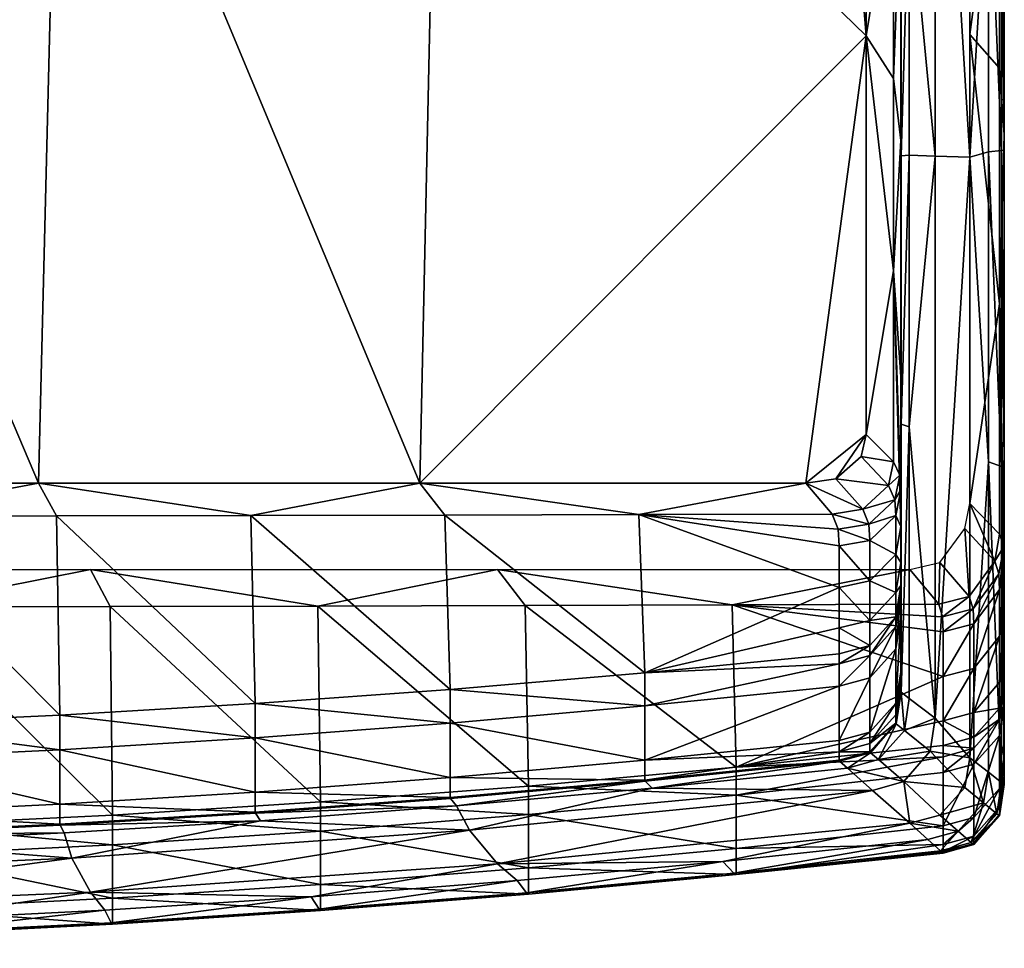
# Model space of a CAD drawing. Extents: x -500 to 1525, y -425 to 0.
# Tile 8 of 9: x 1240 to 1525, y -425 to -156. Entities that reach past the tile are written whole.
import ezdxf

# ---------------------------------------------------------------- set-up
doc = ezdxf.new("R2010")
doc.units = 0
doc.header["$MEASUREMENT"] = 0
doc.layers.add('682000_KERAMIK', color=255, linetype='CONTINUOUS')

msp = doc.modelspace()

# ---------------------------------------------------------------- meshes
at = {"layer": '682000_KERAMIK'}
mesh = msp.add_polyface(dxfattribs=at)
corners = [(1505, -30.547945, 850), (1505, -195.2715, 850), (1515, -195.579529, 850), (1515, -19.529411, 850), (1485, -160.478638, 660), (1485, -49.259258, 660), (1475.212769, -40, 660), (1495, -272.771454, 807.448181), (1495.144165, -195.196869, 842.495972), (1495, -195.197388, 807.448181), (1495.144165, -117.530296, 842.495972), (1495, -117.603622, 807.448181), (1495, -40, 807.448181), (1495.144165, -272.863464, 842.495972), (1497.498047, -194.973877, 848.071045), (1497.498047, -116.306381, 848.071045), (1497.498047, -37.638878, 848.071045), (1485, -275.855408, 660), (1492.893311, -228.503937, 663.10907), (1485, -160.478638, 660), (1492.893311, -112.103493, 663.10907), (1485, -49.259258, 660), (1492.893311, -41.950691, 663.10907), (1492.893311, -172.783112, 663.10907), (1495, -190.783524, 775.657959), (1495, -116.906654, 775.657959), (1495, -40, 719.963867), (1495, -259.181763, 775.657959), (1495, -192.493317, 785.484558), (1495, -117.260918, 785.484558), (1495, -40, 775.657959), (1495, -40, 785.484558), (1495, -117.513649, 796.562073), (1495, -40, 796.562073), (1495, -263.687469, 785.484558), (1495, -194.477615, 796.562073), (1495, -270.342224, 796.562073), (1497.498047, -273.641388, 848.071045), (1505, -195.2715, 850), (1505, -30.547945, 850), (1515, -19.529411, 850), (1515, -195.579529, 850), (1520.409424, -104.197769, 848.889038), (1520.409424, -194.021057, 848.889038), (1520.409424, -14.374479, 848.889038), (1524.221191, -102.212212, 843.632568), (1524.221191, -193.682281, 843.632568), (1525, -193.568039, 795.32666), (1525, -101.800903, 795.32666), (1525, -10, 832.916687), (1525, -192.626755, 787.570862), (1525, -101.683243, 787.570862), (1525, -10, 787.570862), (1525, -101.430756, 781.997681), (1525, -275.552094, 781.997681), (1525, -190.668732, 781.997681), (1525, -10, 781.997681), (1525, -101.097626, 775.14917), (1525, -189.125534, 775.14917), (1525, -271.605865, 775.14917), (1523.643799, -95.684624, 654.206848), (1523.643799, -238.014969, 654.206848), (1523.643799, -169.790115, 654.206848), (1525, -10, 714.67218), (1515, -160.046356, 650), (1515, -19.384615, 650)]
mesh.append_faces([[corners[k] for k in face] for face in [(0, 1, 2), (2, 3, 0), (4, 5, 6), (7, 8, 9), (9, 10, 11), (11, 10, 12), (10, 9, 8), (13, 14, 8), (8, 15, 10), (16, 10, 15), (15, 8, 14), (17, 18, 19), (19, 20, 21), (21, 20, 22), (20, 19, 23), (23, 19, 18), (18, 24, 23), (23, 25, 20), (25, 23, 24), (20, 25, 26), (27, 28, 24), (24, 29, 25), (25, 29, 30), (29, 24, 28), (31, 32, 33), (34, 35, 28), (28, 32, 29), (29, 32, 31), (32, 28, 35), (12, 32, 11), (11, 35, 9), (33, 32, 12), (36, 9, 35), (35, 11, 32), (37, 38, 14), (14, 38, 15), (39, 15, 38), (40, 41, 42), (43, 42, 41), (44, 42, 45), (42, 43, 46), (46, 45, 42), (45, 46, 47), (47, 48, 45), (48, 49, 45), (48, 47, 50), (50, 51, 48), (51, 52, 48), (51, 50, 53), (54, 55, 50), (55, 53, 50), (53, 56, 51), (56, 53, 57), (53, 55, 58), (59, 58, 55), (58, 57, 53), (57, 58, 60), (61, 62, 58), (62, 60, 58), (60, 63, 57), (60, 62, 64), (62, 61, 64), (64, 65, 60)]])
mesh = msp.add_polyface(dxfattribs=at)
corners = [(1245.392578, -290, 660), (1355.724121, -290, 660), (1251.492798, -40, 660), (1485, -275.855408, 660), (1485, -160.478638, 660), (1467.557495, -290, 660), (1479.936646, -40.777241, 660), (1475.212769, -40, 660), (1485, -49.259258, 660), (1361.159424, -40, 660), (1485.141113, -29.855814, 842.495972), (1427.5, -30, 807.448181), (1485, -30, 807.448181), (1370.105835, -29.855814, 842.495972), (1370, -30, 807.448181), (1312.588135, -29.855814, 842.495972), (1312.5, -30, 807.448181), (1255.070557, -29.855814, 842.495972), (1255, -30, 807.448181), (1427.623535, -29.855814, 842.495972), (1487.444824, -27.502001, 848.071045), (1371.833618, -27.502001, 848.071045), (1314.028076, -27.502001, 848.071045), (1256.222412, -27.502001, 848.071045), (1475.212769, -40, 660), (1425.695801, -32.106747, 663.10907), (1361.159424, -40, 660), (1311.211304, -32.106747, 663.10907), (1251.492798, -40, 660), (1482.93811, -32.106747, 663.10907), (1253.968994, -32.106747, 663.10907), (1368.453613, -32.106747, 663.10907), (1484.742188, -30.263344, 670.669434), (1370, -30, 775.657959), (1312.5, -30, 775.657959), (1255, -30, 775.657959), (1485, -30, 775.657959), (1427.5, -30, 775.657959), (1485, -30, 754.986938), (1485, -30, 719.963867), (1485, -30, 684.283569), (1427.5, -30, 785.484558), (1370, -30, 785.484558), (1312.5, -30, 785.484558), (1255, -30, 785.484558), (1485, -30, 785.484558), (1427.5, -30, 796.562073), (1370, -30, 796.562073), (1312.5, -30, 796.562073), (1255, -30, 796.562073), (1485, -30, 796.562073), (1479.936646, -40.777241, 660)]
mesh.append_faces([[corners[k] for k in face] for face in [(0, 1, 2), (3, 4, 5), (6, 7, 8), (7, 9, 4), (9, 2, 1), (1, 4, 9), (10, 11, 12), (11, 13, 14), (14, 15, 16), (16, 17, 18), (17, 16, 15), (15, 14, 13), (13, 11, 19), (19, 11, 10), (20, 19, 10), (19, 21, 13), (13, 22, 15), (15, 23, 17), (23, 15, 22), (22, 13, 21), (24, 25, 26), (26, 27, 28), (29, 25, 24), (30, 28, 27), (27, 26, 31), (31, 26, 25), (29, 32, 25), (25, 33, 31), (31, 34, 27), (27, 35, 30), (36, 37, 38), (38, 37, 39), (39, 25, 40), (40, 25, 32), (35, 27, 34), (34, 31, 33), (33, 25, 37), (37, 25, 39), (36, 41, 37), (37, 42, 33), (33, 43, 34), (34, 44, 35), (45, 41, 36), (44, 34, 43), (43, 33, 42), (42, 37, 41), (45, 46, 41), (41, 47, 42), (42, 48, 43), (43, 49, 44), (50, 46, 45), (49, 43, 48), (48, 42, 47), (47, 41, 46), (18, 48, 16), (16, 47, 14), (14, 46, 11), (11, 50, 12), (50, 11, 46), (46, 14, 47), (47, 16, 48), (48, 18, 49), (51, 29, 24)]])
mesh = msp.add_polyface(dxfattribs=at)
corners = [(1025, -290, 660), (1137.416992, -290, 660), (1039.14209, -134.142136, 660), (1245.392578, -290, 660), (1139.196777, -40, 660), (1251.492798, -40, 660), (1025, -40, 660), (1039.14209, -105.857864, 660), (1045, -120, 660), (1138.350586, -393.347321, 807.448181), (1195.038818, -391.659943, 842.495972), (1194.986694, -391.413391, 807.448181), (1251.646729, -388.951721, 842.495972), (1251.577148, -388.707336, 807.448181), (1252.781494, -391.225739, 848.071045), (1195.890137, -393.968842, 848.071045), (1025, -290, 660), (1081.429565, -299.567322, 663.10907), (1137.416992, -290, 660), (1194.224731, -299.487122, 663.10907), (1245.392578, -290, 660), (1306.838257, -299.326935, 663.10907), (1250.561646, -299.417023, 663.10907), (1137.842529, -299.537231, 663.10907), (1025, -299.577332, 663.10907), (1081.683594, -362.693481, 775.657959), (1138.350586, -361.578949, 775.657959), (1194.986694, -359.722046, 775.657959), (1251.577148, -357.123688, 775.657959), (1308.107178, -353.785339, 775.657959), (1025, -363.065063, 775.657959), (1081.683594, -372.988495, 785.484558), (1138.350586, -371.829254, 785.484558), (1194.986694, -369.897827, 785.484558), (1251.577148, -367.195251, 785.484558), (1308.107178, -363.722961, 785.484558), (1025, -373.374969, 785.484558), (1081.683594, -388.749847, 796.562073), (1138.350586, -387.589081, 796.562073), (1194.986694, -385.655182, 796.562073), (1251.577148, -382.949127, 796.562073), (1081.683594, -394.508057, 807.448181), (1025, -389.13681, 796.562073), (1266.094727, -325.682709, 654.206848), (1205.886475, -325.781677, 654.206848), (1260.458618, -315, 650), (1145.622437, -325.852417, 654.206848), (1145.110596, -315, 650), (1085.320801, -325.894867, 654.206848), (1025, -325.909027, 654.206848), (1025, -315, 650), (1206.378418, -388.996246, 775.14917), (1266.750488, -386.055603, 775.14917), (1266.750488, -394.657928, 781.997681), (1145.950439, -391.097961, 775.14917), (1085.484863, -392.359528, 775.14917), (1025, -392.780121, 775.14917)]
mesh.append_faces([[corners[k] for k in face] for face in [(0, 1, 2), (1, 3, 4), (5, 4, 3), (4, 6, 7), (8, 2, 1), (7, 8, 4), (1, 4, 8), (9, 10, 11), (11, 12, 13), (12, 11, 10), (10, 14, 12), (14, 10, 15), (16, 17, 18), (18, 19, 20), (21, 20, 22), (22, 20, 19), (19, 18, 23), (23, 18, 17), (24, 25, 17), (17, 26, 23), (23, 27, 19), (19, 28, 22), (29, 22, 28), (28, 19, 27), (27, 23, 26), (26, 17, 25), (30, 31, 25), (25, 32, 26), (26, 33, 27), (27, 34, 28), (35, 28, 34), (34, 27, 33), (33, 26, 32), (32, 25, 31), (36, 37, 31), (31, 38, 32), (32, 39, 33), (33, 40, 34), (40, 33, 39), (39, 32, 38), (38, 31, 37), (13, 39, 11), (11, 38, 9), (9, 37, 41), (42, 41, 37), (37, 9, 38), (38, 11, 39), (39, 13, 40), (43, 44, 45), (44, 46, 47), (46, 48, 47), (48, 49, 50), (50, 47, 48), (47, 45, 44), (51, 52, 53), (52, 51, 44), (51, 54, 46), (54, 55, 48), (55, 56, 49), (49, 48, 55), (48, 46, 54), (46, 44, 51), (44, 43, 52)]])
mesh = msp.add_polyface(dxfattribs=at)
corners = [(1486.799072, -378.948761, 850), (1370.103394, -390.470123, 850), (1378.285645, -400.164551, 850), (1497.660645, -388.405914, 850), (1355.724121, -290, 660), (1467.557495, -290, 660), (1485, -160.478638, 660), (1476.266968, -288.710846, 660), (1485, -275.855408, 660), (1477.178345, -370.196991, 807.448181), (1420.923706, -375.972839, 807.448181), (1477.317017, -370.426758, 842.495972), (1364.561279, -380.984955, 807.448181), (1421.045166, -376.207153, 842.495972), (1364.665527, -381.223236, 842.495972), (1423.028076, -378.316925, 848.071045), (1479.581543, -372.462036, 848.071045), (1366.366089, -383.397644, 848.071045), (1467.557495, -290, 660), (1484.010376, -297.540222, 663.10907), (1476.266968, -288.710846, 660), (1475.151489, -298.937439, 663.10907), (1477.178345, -339.35022, 775.657959), (1486.077148, -336.970917, 775.657959), (1477.178345, -331.901428, 754.986938), (1477.178345, -308.15564, 684.283569), (1486.077148, -306.555328, 684.283569), (1476.924927, -303.320007, 670.669434), (1485.818726, -301.83902, 670.669434), (1355.724121, -290, 660), (1419.149048, -299.087097, 663.10907), (1477.178345, -320.138885, 719.963867), (1420.923706, -344.896118, 775.657959), (1363.039307, -299.216949, 663.10907), (1477.178345, -342.238129, 779.987488), (1420.923706, -354.477142, 785.484558), (1477.178345, -348.70874, 785.484558), (1364.561279, -349.70871, 775.657959), (1420.923706, -370.2146, 796.562073), (1477.178345, -364.438782, 796.562073), (1364.561279, -359.482788, 785.484558), (1477.178345, -367.802094, 800), (1364.561279, -375.226746, 796.562073), (1370.103394, -390.470123, 850), (1486.799072, -378.948761, 850), (1446.199341, -325.217072, 654.206848), (1386.269775, -325.400299, 654.206848), (1378.285645, -315, 650), (1497.660645, -315, 650), (1383.926514, -405.028625, 848.889038), (1443.467407, -399.488373, 848.889038), (1378.285645, -400.164551, 850), (1497.660645, -388.405914, 850), (1502.878662, -393.105011, 848.889038), (1446.687134, -402.916504, 843.632568), (1386.68811, -408.55835, 843.632568), (1447.344971, -403.256805, 795.32666), (1387.252441, -408.919403, 795.32666), (1507.306763, -397.092651, 832.916687), (1387.252441, -401.389099, 787.570862), (1447.344971, -395.726501, 787.570862), (1507.306763, -394.592651, 790.833313), (1507.306763, -389.202209, 787.570862), (1447.344971, -380.297791, 781.997681), (1387.252441, -385.948975, 781.997681), (1387.252441, -377.665405, 775.14917), (1447.344971, -372.221039, 775.14917), (1507.306763, -369.159637, 779.496094), (1507.306763, -345.940186, 714.67218)]
mesh.append_faces([[corners[k] for k in face] for face in [(0, 1, 2), (2, 3, 0), (4, 5, 6), (5, 7, 8), (9, 10, 11), (12, 13, 10), (11, 10, 13), (13, 12, 14), (11, 15, 16), (14, 17, 13), (13, 15, 11), (15, 13, 17), (18, 19, 20), (21, 19, 18), (22, 23, 24), (25, 26, 27), (27, 28, 21), (29, 30, 18), (18, 30, 21), (21, 30, 27), (27, 30, 25), (25, 30, 31), (31, 32, 24), (24, 32, 22), (33, 32, 30), (30, 32, 31), (22, 32, 34), (34, 35, 36), (37, 35, 32), (32, 35, 34), (36, 38, 39), (40, 38, 35), (35, 38, 36), (9, 41, 10), (10, 42, 12), (39, 38, 41), (42, 10, 38), (41, 38, 10), (17, 43, 15), (15, 44, 16), (44, 15, 43), (45, 46, 47), (47, 48, 45), (49, 50, 51), (52, 51, 50), (53, 50, 54), (50, 49, 55), (55, 54, 50), (54, 55, 56), (57, 56, 55), (58, 54, 56), (56, 57, 59), (59, 60, 56), (61, 56, 60), (62, 60, 63), (60, 59, 64), (64, 63, 60), (63, 64, 65), (65, 66, 63), (67, 63, 66), (66, 65, 46), (46, 45, 66), (66, 45, 68)]])
mesh = msp.add_polyface(dxfattribs=at)
corners = [(1505, -195.2715, 850), (1505, -357.978394, 850), (1515, -195.579529, 850), (1515, -369.474304, 850), (1476.266968, -288.710846, 660), (1483.5979, -282.29953, 660), (1485, -275.855408, 660), (1495.144165, -195.196869, 842.495972), (1495, -272.771454, 807.448181), (1495.144165, -272.863464, 842.495972), (1495.144165, -350.530029, 842.495972), (1497.498047, -273.641388, 848.071045), (1497.498047, -194.973877, 848.071045), (1492.893311, -283.780365, 663.10907), (1492.893311, -228.503937, 663.10907), (1485, -275.855408, 660), (1494.736694, -287.664215, 670.669434), (1495, -319.652496, 775.657959), (1495, -259.181763, 775.657959), (1495, -312.980255, 754.986938), (1495, -302.561707, 719.963867), (1495, -291.947632, 684.283569), (1495, -190.783524, 775.657959), (1495, -322.421539, 779.987488), (1495, -328.833649, 785.484558), (1495, -263.687469, 785.484558), (1495, -192.493317, 785.484558), (1495, -270.342224, 796.562073), (1495, -194.477615, 796.562073), (1495, -195.197388, 807.448181), (1495, -347.921051, 800), (1505, -195.2715, 850), (1505, -357.978394, 850), (1483.5979, -282.29953, 660), (1491.467163, -290.687073, 663.10907), (1493.304932, -294.801331, 670.669434), (1493.567383, -299.342102, 684.283569), (1493.567383, -310.595001, 719.963867), (1476.266968, -288.710846, 660), (1484.010376, -297.540222, 663.10907), (1485.818726, -301.83902, 670.669434), (1486.077148, -306.555328, 684.283569), (1475.151489, -298.937439, 663.10907), (1476.924927, -303.320007, 670.669434), (1515, -295.847046, 650), (1523.643799, -304.784943, 654.206848), (1522.229004, -312.542633, 654.206848), (1513.609741, -303.148987, 650), (1524.830444, -308.291412, 661.73468), (1515, -195.579529, 850), (1515, -369.474304, 850), (1520.409424, -283.84436, 848.889038), (1520.409424, -194.021057, 848.889038), (1524.221191, -285.152344, 843.632568), (1524.221191, -193.682281, 843.632568), (1525, -285.267639, 795.32666), (1525, -193.568039, 795.32666), (1525, -282.09082, 787.570862), (1525, -192.626755, 787.570862), (1525, -275.552094, 781.997681), (1525, -369.335663, 787.570862), (1525, -190.668732, 781.997681), (1525, -271.605865, 775.14917), (1525, -349.287537, 779.496094), (1525, -325.801086, 714.67218), (1525, -312.693695, 674.705872), (1523.643799, -238.014969, 654.206848), (1525, -189.125534, 775.14917), (1515, -160.046356, 650)]
mesh.append_faces([[corners[k] for k in face] for face in [(0, 1, 2), (3, 2, 1), (4, 5, 6), (7, 8, 9), (9, 8, 10), (10, 11, 9), (12, 9, 11), (13, 14, 15), (13, 16, 14), (17, 18, 19), (19, 18, 20), (20, 14, 21), (21, 14, 16), (22, 14, 18), (18, 14, 20), (17, 23, 18), (24, 25, 23), (26, 18, 25), (23, 25, 18), (24, 27, 25), (28, 25, 27), (29, 27, 8), (27, 30, 8), (31, 11, 32), (33, 13, 15), (34, 13, 33), (13, 34, 16), (16, 35, 21), (21, 36, 20), (20, 37, 19), (37, 20, 36), (36, 21, 35), (35, 16, 34), (38, 34, 33), (39, 34, 38), (34, 39, 35), (35, 40, 36), (36, 41, 37), (41, 36, 40), (40, 35, 39), (39, 42, 40), (40, 43, 41), (44, 45, 46), (46, 47, 44), (46, 45, 48), (49, 50, 51), (51, 52, 49), (52, 51, 53), (53, 54, 52), (54, 53, 55), (55, 56, 54), (56, 55, 57), (57, 58, 56), (58, 57, 59), (57, 60, 59), (61, 59, 62), (59, 63, 62), (64, 65, 66), (65, 48, 66), (48, 45, 66), (67, 62, 66), (62, 64, 66), (45, 44, 66), (44, 68, 66)]])
mesh = msp.add_polyface(dxfattribs=at)
corners = [(1495.144165, -350.530029, 842.495972), (1495, -272.771454, 807.448181), (1495, -350.315979, 807.448181), (1497.498047, -352.308868, 848.071045), (1497.498047, -273.641388, 848.071045), (1495, -344.55777, 796.562073), (1495, -270.342224, 796.562073), (1495, -328.833649, 785.484558), (1495, -347.921051, 800), (1505, -357.978394, 850), (1495, -312.980255, 754.986938), (1493.567383, -321.640656, 754.986938), (1495, -319.652496, 775.657959), (1493.567383, -328.675232, 775.657959), (1493.567383, -310.595001, 719.963867), (1493.567383, -331.499725, 779.987488), (1495, -322.421539, 779.987488), (1493.567383, -337.939117, 785.484558), (1486.077148, -318.232941, 719.963867), (1486.077148, -329.695465, 754.986938), (1486.077148, -336.970917, 775.657959), (1486.077148, -306.555328, 684.283569), (1486.077148, -339.832306, 779.987488), (1486.077148, -346.289856, 785.484558), (1477.178345, -308.15564, 684.283569), (1477.178345, -320.138885, 719.963867), (1477.178345, -331.901428, 754.986938), (1477.178345, -342.238129, 779.987488), (1477.178345, -339.35022, 775.657959), (1524.830444, -308.291412, 661.73468), (1525, -312.693695, 674.705872), (1523.581421, -320.720398, 674.705872), (1525, -325.801086, 714.67218), (1523.581421, -334.225708, 714.67218), (1525, -338.776093, 754.234741), (1523.581421, -347.594574, 754.234741), (1523.412354, -316.180847, 661.73468), (1522.229004, -312.542633, 654.206848), (1513.609741, -303.148987, 650), (1514.82605, -322.783112, 654.206848), (1506.335205, -312.90332, 650), (1505.998535, -325.00592, 654.206848), (1497.660645, -315, 650), (1446.199341, -325.217072, 654.206848), (1507.143311, -328.630035, 661.73468), (1507.306763, -332.999512, 674.705872), (1507.306763, -345.940186, 714.67218), (1516.158325, -330.722443, 674.705872), (1515.991699, -326.377838, 661.73468), (1516.158325, -343.593719, 714.67218), (1524.221191, -376.622406, 843.632568), (1524.221191, -285.152344, 843.632568), (1520.409424, -283.84436, 848.889038), (1525, -377.226105, 832.916687), (1525, -285.267639, 795.32666), (1525, -374.726105, 790.833313), (1525, -282.09082, 787.570862), (1525, -369.335663, 787.570862), (1525, -353.919006, 781.997681), (1525, -275.552094, 781.997681), (1525, -349.287537, 779.496094), (1525, -346.06073, 775.14917), (1525, -271.605865, 775.14917)]
mesh.append_faces([[corners[k] for k in face] for face in [(0, 1, 2), (3, 4, 0), (5, 6, 7), (1, 8, 2), (5, 8, 6), (3, 9, 4), (10, 11, 12), (13, 12, 11), (11, 10, 14), (12, 15, 16), (16, 17, 7), (13, 15, 12), (17, 16, 15), (14, 18, 11), (11, 19, 13), (20, 13, 19), (19, 11, 18), (18, 14, 21), (13, 22, 15), (15, 23, 17), (20, 22, 13), (23, 15, 22), (21, 24, 18), (18, 25, 19), (19, 26, 20), (26, 19, 25), (25, 18, 24), (20, 27, 22), (28, 27, 20), (29, 30, 31), (30, 32, 33), (32, 34, 35), (35, 33, 32), (33, 31, 30), (31, 36, 29), (36, 37, 29), (38, 37, 39), (39, 40, 38), (40, 39, 41), (41, 42, 40), (42, 41, 43), (43, 41, 44), (44, 45, 43), (45, 46, 43), (46, 45, 47), (45, 44, 48), (44, 41, 39), (39, 48, 44), (48, 47, 45), (49, 47, 31), (47, 48, 36), (48, 39, 37), (37, 36, 48), (36, 31, 47), (31, 33, 49), (50, 51, 52), (51, 53, 54), (54, 55, 56), (57, 58, 59), (58, 60, 59), (60, 61, 62), (61, 34, 62), (34, 32, 62)]])
mesh = msp.add_polyface(dxfattribs=at)
corners = [(1505, -357.978394, 850), (1503.536987, -367.585724, 850), (1515, -369.474304, 850), (1495, -350.315979, 807.448181), (1493.711182, -359.645477, 842.495972), (1495.144165, -350.530029, 842.495972), (1493.567383, -359.424225, 807.448181), (1496.057861, -361.541809, 848.071045), (1497.498047, -352.308868, 848.071045), (1486.218506, -368.004639, 842.495972), (1486.077148, -367.776794, 807.448181), (1488.527588, -370.008698, 848.071045), (1477.317017, -370.426758, 842.495972), (1495, -328.833649, 785.484558), (1493.567383, -353.666016, 796.562073), (1495, -344.55777, 796.562073), (1493.567383, -337.939117, 785.484558), (1493.567383, -357.029327, 800), (1495, -347.921051, 800), (1505, -357.978394, 850), (1503.536987, -367.585724, 850), (1486.077148, -362.018555, 796.562073), (1486.077148, -346.289856, 785.484558), (1486.077148, -365.381866, 800), (1486.077148, -339.832306, 779.987488), (1477.178345, -348.70874, 785.484558), (1477.178345, -342.238129, 779.987488), (1477.178345, -364.438782, 796.562073), (1477.178345, -367.802094, 800), (1477.178345, -370.196991, 807.448181), (1525, -338.776093, 754.234741), (1525, -346.06073, 775.14917), (1523.581421, -347.594574, 754.234741), (1523.581421, -355.085876, 775.14917), (1525, -349.287537, 779.496094), (1525, -353.919006, 781.997681), (1523.581421, -358.349243, 779.496094), (1523.581421, -362.991425, 781.997681), (1525, -369.335663, 787.570862), (1507.306763, -365.948181, 775.14917), (1447.344971, -372.221039, 775.14917), (1507.306763, -358.750122, 754.234741), (1507.306763, -345.940186, 714.67218), (1507.306763, -369.159637, 779.496094), (1516.158325, -366.702057, 779.496094), (1516.158325, -363.496948, 775.14917), (1516.158325, -343.593719, 714.67218), (1516.158325, -330.722443, 674.705872), (1516.158325, -356.33493, 754.234741), (1516.158325, -371.327179, 781.997681), (1523.581421, -334.225708, 714.67218), (1515, -369.474304, 850), (1520.409424, -373.667633, 848.889038), (1520.409424, -283.84436, 848.889038), (1524.221191, -376.622406, 843.632568), (1525, -377.226105, 832.916687), (1524.221191, -285.152344, 843.632568), (1525, -376.865967, 795.32666), (1525, -285.267639, 795.32666), (1525, -374.726105, 790.833313), (1525, -282.09082, 787.570862)]
mesh.append_faces([[corners[k] for k in face] for face in [(0, 1, 2), (3, 4, 5), (4, 3, 6), (5, 7, 8), (4, 7, 5), (6, 9, 4), (9, 6, 10), (4, 11, 7), (9, 11, 4), (10, 12, 9), (13, 14, 15), (16, 14, 13), (3, 17, 6), (15, 17, 18), (18, 17, 3), (14, 17, 15), (7, 19, 8), (20, 19, 7), (16, 21, 14), (22, 21, 16), (6, 23, 10), (14, 23, 17), (17, 23, 6), (21, 23, 14), (11, 20, 7), (24, 25, 22), (25, 24, 26), (22, 27, 21), (25, 27, 22), (10, 28, 29), (21, 28, 23), (23, 28, 10), (27, 28, 21), (30, 31, 32), (31, 33, 32), (33, 31, 34), (34, 35, 36), (35, 37, 36), (36, 33, 34), (37, 35, 38), (39, 40, 41), (42, 41, 40), (43, 39, 44), (39, 45, 44), (39, 41, 45), (41, 42, 46), (47, 46, 42), (46, 48, 41), (48, 45, 41), (49, 44, 36), (44, 45, 36), (37, 49, 36), (45, 33, 36), (45, 48, 33), (48, 46, 50), (50, 32, 48), (32, 33, 48), (51, 52, 53), (52, 54, 53), (54, 55, 56), (55, 57, 58), (57, 59, 58), (59, 38, 60)]])
mesh = msp.add_polyface(dxfattribs=at)
corners = [(1370.103394, -390.470123, 850), (1254.974854, -398.553497, 850), (1260.458618, -408.416962, 850), (1378.285645, -400.164551, 850), (1251.577148, -388.707336, 807.448181), (1308.194092, -385.472198, 842.495972), (1308.107178, -385.23056, 807.448181), (1364.561279, -380.984955, 807.448181), (1364.665527, -381.223236, 842.495972), (1251.646729, -388.951721, 842.495972), (1309.611938, -387.701385, 848.071045), (1366.366089, -383.397644, 848.071045), (1252.781494, -391.225739, 848.071045), (1245.392578, -290, 660), (1306.838257, -299.326935, 663.10907), (1355.724121, -290, 660), (1419.149048, -299.087097, 663.10907), (1363.039307, -299.216949, 663.10907), (1250.561646, -299.417023, 663.10907), (1308.107178, -353.785339, 775.657959), (1364.561279, -349.70871, 775.657959), (1420.923706, -344.896118, 775.657959), (1251.577148, -357.123688, 775.657959), (1308.107178, -363.722961, 785.484558), (1364.561279, -359.482788, 785.484558), (1420.923706, -354.477142, 785.484558), (1251.577148, -367.195251, 785.484558), (1308.107178, -379.472351, 796.562073), (1364.561279, -375.226746, 796.562073), (1420.923706, -370.2146, 796.562073), (1251.577148, -382.949127, 796.562073), (1254.974854, -398.553497, 850), (1370.103394, -390.470123, 850), (1386.269775, -325.400299, 654.206848), (1326.22876, -325.555542, 654.206848), (1378.285645, -315, 650), (1266.094727, -325.682709, 654.206848), (1260.458618, -315, 650), (1264.530884, -413.56662, 848.889038), (1324.274902, -409.722351, 848.889038), (1260.458618, -408.416962, 850), (1383.926514, -405.028625, 848.889038), (1378.285645, -400.164551, 850), (1326.577515, -413.338135, 843.632568), (1266.373901, -417.252899, 843.632568), (1386.68811, -408.55835, 843.632568), (1327.047974, -413.716766, 795.32666), (1266.750488, -417.645905, 795.32666), (1387.252441, -408.919403, 795.32666), (1327.047974, -406.186462, 787.570862), (1266.750488, -410.115601, 787.570862), (1387.252441, -401.389099, 787.570862), (1327.047974, -390.736694, 781.997681), (1266.750488, -394.657928, 781.997681), (1387.252441, -385.948975, 781.997681), (1327.047974, -382.277893, 775.14917), (1266.750488, -386.055603, 775.14917), (1387.252441, -377.665405, 775.14917)]
mesh.append_faces([[corners[k] for k in face] for face in [(0, 1, 2), (2, 3, 0), (4, 5, 6), (6, 5, 7), (8, 7, 5), (5, 4, 9), (9, 10, 5), (5, 11, 8), (11, 5, 10), (10, 9, 12), (13, 14, 15), (16, 15, 17), (17, 15, 14), (18, 19, 14), (14, 20, 17), (21, 17, 20), (20, 14, 19), (22, 23, 19), (19, 24, 20), (25, 20, 24), (24, 19, 23), (26, 27, 23), (23, 28, 24), (29, 24, 28), (28, 23, 27), (27, 26, 30), (7, 27, 6), (6, 30, 4), (30, 6, 27), (27, 7, 28), (12, 31, 10), (10, 32, 11), (32, 10, 31), (33, 34, 35), (34, 36, 37), (37, 35, 34), (38, 39, 40), (39, 41, 42), (42, 40, 39), (41, 39, 43), (39, 38, 44), (44, 43, 39), (43, 45, 41), (45, 43, 46), (43, 44, 47), (47, 46, 43), (46, 48, 45), (48, 46, 49), (46, 47, 50), (50, 49, 46), (49, 51, 48), (51, 49, 52), (49, 50, 53), (53, 52, 49), (52, 54, 51), (54, 52, 55), (52, 53, 56), (56, 55, 52), (55, 57, 54), (57, 55, 34), (55, 56, 36), (36, 34, 55), (34, 33, 57)]])
mesh = msp.add_polyface(dxfattribs=at)
corners = [(1503.536987, -367.585724, 850), (1495.887207, -376.395935, 850), (1513.609741, -378.122223, 850), (1486.799072, -378.948761, 850), (1497.660645, -388.405914, 850), (1515, -369.474304, 850), (1506.335205, -386.061768, 850), (1477.317017, -370.426758, 842.495972), (1486.077148, -367.776794, 807.448181), (1477.178345, -370.196991, 807.448181), (1486.218506, -368.004639, 842.495972), (1479.581543, -372.462036, 848.071045), (1488.527588, -370.008698, 848.071045), (1495.887207, -376.395935, 850), (1503.536987, -367.585724, 850), (1486.799072, -378.948761, 850), (1525, -369.335663, 787.570862), (1523.581421, -378.410675, 787.570862), (1523.581421, -362.991425, 781.997681), (1523.581421, -383.801117, 790.833313), (1525, -374.726105, 790.833313), (1525, -376.865967, 795.32666), (1523.581421, -385.940979, 795.32666), (1525, -377.226105, 832.916687), (1524.221191, -376.622406, 843.632568), (1523.581421, -386.301117, 832.916687), (1522.80481, -385.664154, 843.632568), (1520.409424, -373.667633, 848.889038), (1519.003906, -382.5466, 848.889038), (1515, -369.474304, 850), (1513.609741, -378.122223, 850), (1443.467407, -399.488373, 848.889038), (1502.878662, -393.105011, 848.889038), (1497.660645, -388.405914, 850), (1446.687134, -402.916504, 843.632568), (1506.555542, -396.416138, 843.632568), (1507.306763, -397.092651, 832.916687), (1447.344971, -403.256805, 795.32666), (1507.306763, -396.732483, 795.32666), (1507.306763, -394.592651, 790.833313), (1447.344971, -395.726501, 787.570862), (1507.306763, -389.202209, 787.570862), (1447.344971, -380.297791, 781.997681), (1507.306763, -373.786652, 781.997681), (1507.306763, -369.159637, 779.496094), (1447.344971, -372.221039, 775.14917), (1507.306763, -365.948181, 775.14917), (1511.648926, -390.698212, 848.889038), (1506.335205, -386.061768, 850), (1515.393311, -393.96524, 843.632568), (1516.158325, -394.632721, 832.916687), (1516.158325, -394.272583, 795.32666), (1516.158325, -392.132721, 790.833313), (1516.158325, -386.742279, 787.570862), (1516.158325, -371.327179, 781.997681), (1516.158325, -366.702057, 779.496094)]
mesh.append_faces([[corners[k] for k in face] for face in [(0, 1, 2), (1, 3, 4), (2, 5, 0), (4, 6, 1), (6, 2, 1), (7, 8, 9), (10, 11, 12), (7, 11, 10), (13, 14, 12), (11, 13, 12), (15, 13, 11), (16, 17, 18), (17, 16, 19), (16, 20, 19), (20, 21, 22), (22, 19, 20), (22, 21, 23), (23, 24, 25), (24, 26, 25), (25, 22, 23), (26, 24, 27), (27, 28, 26), (28, 27, 29), (29, 30, 28), (31, 32, 33), (34, 35, 32), (35, 34, 36), (37, 38, 36), (38, 37, 39), (40, 41, 39), (42, 43, 41), (43, 42, 44), (45, 46, 44), (33, 32, 47), (47, 48, 33), (32, 35, 47), (35, 49, 47), (35, 36, 50), (36, 38, 51), (49, 35, 50), (51, 50, 36), (38, 39, 52), (39, 41, 53), (51, 38, 52), (53, 52, 39), (41, 43, 54), (53, 41, 54), (43, 44, 55), (54, 43, 55), (48, 47, 28), (28, 30, 48), (47, 49, 28), (49, 26, 28), (49, 50, 25), (50, 51, 22), (26, 49, 25), (22, 25, 50), (51, 52, 19), (52, 53, 17), (22, 51, 19), (17, 19, 52), (53, 54, 18), (17, 53, 18)]])
mesh = msp.add_polyface(dxfattribs=at)
corners = [(1254.974854, -398.553497, 850), (1142.304688, -403.323792, 850), (1145.110596, -413.288147, 850), (1025, -405.000122, 850), (1025, -415.000122, 850), (1260.458618, -408.416962, 850), (1025, -394.89502, 807.448181), (1081.70105, -394.757019, 842.495972), (1081.683594, -394.508057, 807.448181), (1138.385376, -393.595367, 842.495972), (1138.350586, -393.347321, 807.448181), (1195.038818, -391.659943, 842.495972), (1025, -395.144318, 842.495972), (1081.984863, -397.105835, 848.071045), (1138.953003, -395.92923, 848.071045), (1195.890137, -393.968842, 848.071045), (1142.304688, -403.323792, 850), (1254.974854, -398.553497, 850), (1252.781494, -391.225739, 848.071045), (1025, -405.000122, 850), (1025, -420.409607, 848.889038), (1084.929565, -419.981598, 848.889038), (1025, -415.000122, 850), (1144.839966, -418.697815, 848.889038), (1145.110596, -413.288147, 850), (1204.713135, -416.559082, 848.889038), (1264.530884, -413.56662, 848.889038), (1260.458618, -408.416962, 850), (1206.095947, -420.300201, 843.632568), (1145.762085, -422.478149, 843.632568), (1085.390747, -423.785461, 843.632568), (1025, -424.221344, 843.632568), (1266.373901, -417.252899, 843.632568), (1266.750488, -417.645905, 795.32666), (1145.950439, -422.890411, 795.32666), (1085.484863, -424.202515, 795.32666), (1025, -424.639984, 795.32666), (1206.378418, -420.704407, 795.32666), (1206.378418, -413.174103, 787.570862), (1145.950439, -415.360107, 787.570862), (1085.484863, -416.672211, 787.570862), (1025, -417.10968, 787.570862), (1266.750488, -410.115601, 787.570862), (1206.378418, -397.710266, 781.997681), (1145.950439, -399.891846, 781.997681), (1085.484863, -401.201324, 781.997681), (1025, -401.637909, 781.997681), (1266.750488, -394.657928, 781.997681), (1206.378418, -388.996246, 775.14917), (1145.950439, -391.097961, 775.14917), (1085.484863, -392.359528, 775.14917), (1025, -392.780121, 775.14917)]
mesh.append_faces([[corners[k] for k in face] for face in [(0, 1, 2), (1, 3, 4), (4, 2, 1), (2, 5, 0), (6, 7, 8), (8, 9, 10), (11, 10, 9), (9, 8, 7), (12, 13, 7), (7, 14, 9), (9, 14, 11), (15, 11, 14), (14, 7, 13), (13, 16, 14), (14, 16, 15), (15, 17, 18), (17, 15, 16), (16, 13, 19), (20, 21, 22), (21, 23, 24), (23, 25, 24), (25, 26, 27), (27, 24, 25), (24, 22, 21), (26, 25, 28), (25, 23, 29), (23, 21, 30), (21, 20, 31), (31, 30, 21), (30, 29, 23), (29, 28, 25), (28, 32, 26), (32, 28, 33), (28, 29, 34), (29, 30, 35), (30, 31, 36), (36, 35, 30), (35, 34, 29), (34, 37, 28), (37, 33, 28), (33, 37, 38), (37, 34, 39), (34, 35, 40), (35, 36, 41), (41, 40, 35), (40, 39, 34), (39, 38, 37), (38, 42, 33), (42, 38, 43), (38, 39, 44), (39, 40, 45), (40, 41, 46), (46, 45, 40), (45, 44, 39), (44, 43, 38), (43, 47, 42), (47, 43, 48), (43, 44, 49), (44, 45, 50), (45, 46, 51), (51, 50, 45), (50, 49, 44), (49, 48, 43)]])

doc.saveas('drawing.dxf')
